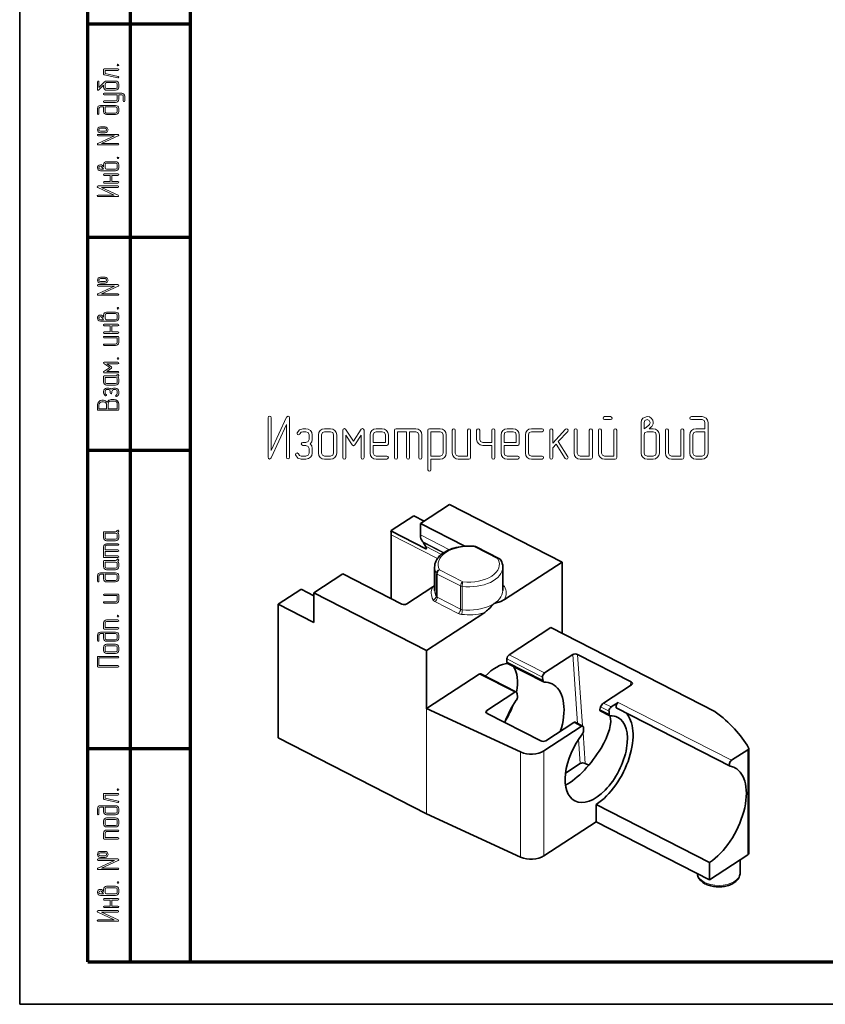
# Model space of a CAD drawing. Extents: x 0 to 420, y 0 to 297.
# Tile 1 of 15: x 0 to 95, y 0 to 115. Entities that reach past the tile are written whole.
import ezdxf

# ---------------------------------------------------------------- set-up
doc = ezdxf.new("R2010")
doc.units = 0

msp = doc.modelspace()

# ---------------------------------------------------------------- linework, layer by layer
at = {"color": 7, "lineweight": 35}
for p, q in [((0, 0), (0, 297)), ((81.56, 34.34), (62.31, 44.19)), ((0, 0), (420, 0))]:
    msp.add_line(p, q, dxfattribs=at)
at = {"color": 7, "lineweight": 70}
for p, q in [((20, 292), (20, 5)), ((8, 5), (8, 150)), ((13, 5), (13, 150)), ((20, 5), (415, 5))]:
    msp.add_line(p, q, dxfattribs=at)
at = {"color": 7, "lineweight": 70, "ltscale": 0.3}
for p, q in [((8, 115), (20, 115)), ((8, 90), (20, 90)), ((8, 65), (20, 65)), ((8, 30), (20, 30)), ((8, 5), (20, 5))]:
    msp.add_line(p, q, dxfattribs=at)
at = {"color": 7, "lineweight": 35, "ltscale": 0.101914}
for p, q in [((47.01, 56.41), (50.43, 58.63)), ((34.51, 48.26), (37.93, 50.49))]:
    msp.add_line(p, q, dxfattribs=at)
at = {"color": 7, "lineweight": 35, "ltscale": 0.370744}
for p, q in [((63.63, 51.88), (50.43, 58.63)), ((34.51, 48.26), (47.71, 41.51))]:
    msp.add_line(p, q, dxfattribs=at)
at = {"color": 7, "lineweight": 35, "ltscale": 0.079157}
msp.add_line((43.59, 55.57), (46.24, 57.3), dxfattribs=at)
at = {"color": 7, "lineweight": 35, "ltscale": 0.03372}
msp.add_line((46.24, 57.3), (47.44, 56.69), dxfattribs=at)
at = {"color": 7, "lineweight": 35, "ltscale": 0.001443}
for p, q in [((43.59, 55.57), (43.54, 55.54)), ((33.02, 48.69), (32.97, 48.66))]:
    msp.add_line(p, q, dxfattribs=at)
at = {"color": 7, "lineweight": 35, "ltscale": 0.117697}
for p, q in [((47.73, 53.4), (43.54, 55.54)), ((30.32, 46.93), (34.51, 44.79))]:
    msp.add_line(p, q, dxfattribs=at)
at = {"color": 7, "lineweight": 35, "ltscale": 0.033385}
msp.add_line((47.01, 56.41), (47.01, 55.07), dxfattribs=at)
at = {"color": 7, "lineweight": 35, "ltscale": 0.146344}
msp.add_line((47.01, 56.41), (52.23, 53.74), dxfattribs=at)
at = {"color": 7, "lineweight": 35, "ltscale": 0.187195}
msp.add_line((43.59, 55.08), (43.59, 47.59), dxfattribs=at)
at = {"color": 7, "lineweight": 13, "ltscale": 0.152703}
msp.add_line((43.59, 55.08), (49.02, 52.3), dxfattribs=at)
at = {"color": 7, "lineweight": 13, "ltscale": 0.095487}
msp.add_line((47.01, 55.07), (50.41, 53.33), dxfattribs=at)
at = {"color": 7, "lineweight": 13, "ltscale": 0.070221}
msp.add_line((47.27, 54.27), (49.77, 53), dxfattribs=at)
at = {"color": 7, "lineweight": 35, "ltscale": 0.010843}
msp.add_line((47.6, 53.75), (47.38, 54.12), dxfattribs=at)
at = {"color": 7, "lineweight": 13, "ltscale": 0.064821}
msp.add_line((47.38, 54.12), (49.69, 52.94), dxfattribs=at)
at = {"color": 7, "lineweight": 13, "ltscale": 0.052869}
msp.add_line((47.6, 53.75), (49.48, 52.78), dxfattribs=at)
at = {"color": 7, "lineweight": 13, "ltscale": 0.076936}
for p, q in [((53.37, 53.65), (56.11, 52.24)), ((51.99, 49.57), (49.25, 50.97)), ((51.73, 49.07), (48.99, 50.47)), ((51.73, 46.34), (48.99, 47.74)), ((51.46, 45.84), (48.72, 47.24))]:
    msp.add_line(p, q, dxfattribs=at)
at = {"color": 7, "lineweight": 35, "ltscale": 0.076936}
msp.add_line((53.55, 53.68), (56.29, 52.27), dxfattribs=at)
at = {"color": 7, "lineweight": 35, "ltscale": 0.068178}
for p, q in [((48.68, 48.55), (48.68, 51.28)), ((56.68, 48.55), (56.68, 51.28))]:
    msp.add_line(p, q, dxfattribs=at)
at = {"color": 7, "lineweight": 35, "ltscale": 0.201195}
for p, q in [((63.63, 51.88), (56.89, 47.49)), ((54.46, 45.9), (47.71, 41.51))]:
    msp.add_line(p, q, dxfattribs=at)
at = {"color": 7, "lineweight": 35, "ltscale": 0.209219}
msp.add_line((63.63, 43.51), (63.63, 51.88), dxfattribs=at)
at = {"color": 7, "lineweight": 35, "ltscale": 0.194199}
msp.add_line((37.93, 50.49), (44.84, 46.95), dxfattribs=at)
at = {"color": 7, "lineweight": 13, "ltscale": 0.068178}
for p, q in [((48.87, 47.84), (48.87, 50.57)), ((48.99, 47.74), (48.99, 50.47))]:
    msp.add_line(p, q, dxfattribs=at)
at = {"color": 7, "lineweight": 35, "ltscale": 0.079156}
msp.add_line((30.32, 46.93), (32.97, 48.66), dxfattribs=at)
at = {"color": 7, "lineweight": 35, "ltscale": 0.04184}
msp.add_line((34.51, 47.93), (33.02, 48.69), dxfattribs=at)
at = {"color": 7, "lineweight": 35, "ltscale": 0.091366}
msp.add_line((48.47, 48.97), (45.41, 46.97), dxfattribs=at)
at = {"color": 7, "lineweight": 13, "ltscale": 0.068177}
for p, q in [((51.73, 46.34), (51.73, 49.07)), ((51.92, 46.29), (51.92, 49.01))]:
    msp.add_line(p, q, dxfattribs=at)
at = {"color": 7, "lineweight": 35, "ltscale": 0.086957}
msp.add_line((34.51, 48.26), (34.51, 44.79), dxfattribs=at)
at = {"color": 7, "lineweight": 35, "ltscale": 0.391918}
msp.add_line((30.32, 31.25), (30.32, 46.93), dxfattribs=at)
at = {"color": 7, "lineweight": 35, "ltscale": 0.145549}
msp.add_line((62.31, 44.19), (57.43, 41.01), dxfattribs=at)
at = {"color": 7, "lineweight": 35, "ltscale": 0.170649}
msp.add_line((47.71, 34.68), (47.71, 41.51), dxfattribs=at)
at = {"color": 7, "lineweight": 13, "ltscale": 0.478875}
msp.add_line((47.71, 22.36), (47.71, 41.51), dxfattribs=at)
at = {"color": 7, "lineweight": 13, "ltscale": 0.117524}
msp.add_line((57.16, 40.51), (61.35, 38.37), dxfattribs=at)
at = {"color": 7, "lineweight": 35, "ltscale": 0.008698}
for p, q in [((57.16, 40.51), (57.16, 40.16)), ((69.14, 34.39), (69.14, 34.04)), ((66.16, 32.44), (66.16, 32.1))]:
    msp.add_line(p, q, dxfattribs=at)
at = {"color": 7, "lineweight": 13, "ltscale": 0.116856}
for p, q in [((57.43, 41.01), (61.59, 38.88)), ((58.08, 36.6), (53.92, 38.73))]:
    msp.add_line(p, q, dxfattribs=at)
at = {"color": 7, "lineweight": 35, "ltscale": 0.098055}
for p, q in [((61.59, 38.88), (64.88, 41.02)), ((71.79, 37.49), (68.5, 35.34)), ((54.79, 34.46), (58.08, 36.6)), ((65, 33.06), (61.71, 30.92))]:
    msp.add_line(p, q, dxfattribs=at)
at = {"color": 7, "lineweight": 13, "ltscale": 0.202258}
msp.add_line((65.44, 32.95), (64.88, 41.02), dxfattribs=at)
at = {"color": 7, "lineweight": 13, "ltscale": 0.210279}
msp.add_line((66.03, 32.65), (65.44, 41.04), dxfattribs=at)
at = {"color": 7, "lineweight": 35, "ltscale": 0.177063}
for p, q in [((65.44, 41.04), (71.75, 37.82)), ((61.13, 30.9), (54.83, 34.13))]:
    msp.add_line(p, q, dxfattribs=at)
at = {"color": 7, "lineweight": 13, "ltscale": 0.118236}
msp.add_line((57.16, 40.16), (61.37, 38.01), dxfattribs=at)
at = {"color": 7, "lineweight": 35, "ltscale": 0.118721}
msp.add_line((57.25, 39.98), (61.47, 37.82), dxfattribs=at)
at = {"color": 7, "lineweight": 35, "ltscale": 0.185127}
msp.add_line((53.92, 38.73), (47.71, 34.68), dxfattribs=at)
at = {"color": 7, "lineweight": 35, "ltscale": 0.117038}
msp.add_line((58.27, 36.62), (54.1, 38.75), dxfattribs=at)
at = {"color": 7, "lineweight": 35, "ltscale": 0.009044}
for p, q in [((61.35, 38.37), (61.37, 38.01)), ((58.37, 36.43), (58.39, 36.07))]:
    msp.add_line(p, q, dxfattribs=at)
at = {"color": 7, "lineweight": 13, "ltscale": 0.011451}
msp.add_line((71.62, 37.38), (71.75, 37.82), dxfattribs=at)
at = {"color": 7, "lineweight": 35, "ltscale": 0.303755}
for p, q in [((47.72, 34.68), (58.76, 29.6)), ((47.72, 22.35), (58.76, 17.27))]:
    msp.add_line(p, q, dxfattribs=at)
at = {"color": 7, "lineweight": 13, "ltscale": 0.308227}
for p, q in [((47.72, 22.35), (47.72, 34.68)), ((58.76, 17.27), (58.76, 29.6)), ((61.5, 17.41), (61.5, 29.74)), ((85.43, 29.87), (85.43, 17.54))]:
    msp.add_line(p, q, dxfattribs=at)
at = {"color": 7, "lineweight": 35, "ltscale": 0.0079}
msp.add_line((68.16, 34.89), (68.07, 34.58), dxfattribs=at)
at = {"color": 7, "lineweight": 13, "ltscale": 0.02747}
msp.add_line((68.16, 34.89), (69.14, 34.39), dxfattribs=at)
at = {"color": 7, "lineweight": 13, "ltscale": 0.025221}
for p, q in [((68.5, 35.34), (69.4, 34.88)), ((65.89, 32.6), (65, 33.06))]:
    msp.add_line(p, q, dxfattribs=at)
at = {"color": 7, "lineweight": 35, "ltscale": 0.024607}
msp.add_line((70.23, 35.42), (69.4, 34.88), dxfattribs=at)
at = {"color": 7, "lineweight": 35, "ltscale": 0.373266}
for p, q in [((70.04, 34.74), (83.34, 27.94)), ((67.65, 23.45), (80.94, 16.65)), ((67.65, 21.41), (80.94, 14.61))]:
    msp.add_line(p, q, dxfattribs=at)
at = {"color": 7, "lineweight": 13, "ltscale": 0.373266}
msp.add_line((70.23, 35.42), (83.52, 28.62), dxfattribs=at)
at = {"color": 7, "lineweight": 13, "ltscale": 0.008015}
msp.add_line((54.82, 34.14), (54.79, 34.46), dxfattribs=at)
at = {"color": 7, "lineweight": 13, "ltscale": 0.029866}
msp.add_line((68.07, 34.58), (69.14, 34.04), dxfattribs=at)
at = {"color": 7, "lineweight": 35, "ltscale": 0.031501}
msp.add_line((68.1, 34.43), (69.22, 33.85), dxfattribs=at)
at = {"color": 7, "lineweight": 35, "ltscale": 0.130975}
msp.add_line((61.5, 29.74), (65.89, 32.6), dxfattribs=at)
at = {"color": 7, "lineweight": 35, "ltscale": 0.025835}
msp.add_line((66.08, 32.63), (65.16, 33.1), dxfattribs=at)
at = {"color": 7, "lineweight": 35, "ltscale": 0.488221}
msp.add_line((30.32, 31.25), (47.71, 22.36), dxfattribs=at)
at = {"color": 7, "lineweight": 13, "ltscale": 0.089564}
msp.add_line((66.34, 28.25), (66.09, 31.83), dxfattribs=at)
at = {"color": 7, "lineweight": 13, "ltscale": 0.071869}
msp.add_line((65.77, 28.23), (65.57, 31.1), dxfattribs=at)
at = {"color": 7, "lineweight": 35, "ltscale": 0.057054}
msp.add_line((83.52, 28.62), (85.43, 29.87), dxfattribs=at)
at = {"color": 7, "lineweight": 35, "ltscale": 0.308227}
msp.add_line((85.53, 30.02), (85.53, 17.69), dxfattribs=at)
at = {"color": 7, "lineweight": 35, "ltscale": 0.051627}
msp.add_line((64.04, 27.11), (65.77, 28.23), dxfattribs=at)
at = {"color": 7, "lineweight": 35, "ltscale": 0.011806}
msp.add_line((66.34, 28.25), (66.76, 28.04), dxfattribs=at)
at = {"color": 7, "lineweight": 35, "ltscale": 0.051031}
for p, q in [((67.65, 21.41), (67.65, 23.45)), ((80.94, 14.61), (80.94, 16.65))]:
    msp.add_line(p, q, dxfattribs=at)
at = {"color": 7, "lineweight": 35, "ltscale": 0.183317}
msp.add_line((61.5, 17.41), (67.65, 21.41), dxfattribs=at)
at = {"color": 7, "lineweight": 35, "ltscale": 0.134003}
msp.add_line((80.94, 14.61), (85.43, 17.54), dxfattribs=at)
at = {"color": 7, "lineweight": 35, "ltscale": 0.038708}
msp.add_line((84.51, 15.39), (84.51, 16.94), dxfattribs=at)
at = {"color": 7, "lineweight": 13}
for points in [[(11.53, 109.73), (9.92, 109.73), (9.85, 109.71), (9.83, 109.64), (9.83, 109.11), (9.9, 109.02), (11.51, 108.66), (11.53, 108.66), (11.59, 108.69), (11.62, 108.75), (11.55, 108.84), (10.01, 109.18), (10.01, 109.55), (11.53, 109.55), (11.59, 109.58), (11.62, 109.64), (11.59, 109.71)], [(11.44, 110.18), (11.47, 110.11), (11.53, 110.09), (11.59, 110.11), (11.62, 110.18), (11.59, 110.25), (11.53, 110.27), (11.46, 110.24)], [(9.94, 108.2), (9.3, 107.54), (9.3, 108.21), (9.27, 108.28), (9.21, 108.3), (9.15, 108.28), (9.12, 108.21), (9.12, 107.32), (9.14, 107.25), (9.19, 107.22), (9.23, 107.23), (9.27, 107.26), (9.83, 107.83), (9.83, 107.59), (9.86, 107.45), (9.94, 107.33), (10.05, 107.25), (10.19, 107.23), (11.26, 107.23), (11.4, 107.26), (11.51, 107.34), (11.59, 107.45), (11.62, 107.59), (11.62, 107.94), (11.59, 108.08), (11.51, 108.2), (11.4, 108.27), (11.26, 108.3), (10.19, 108.3), (10.06, 108.28), (9.94, 108.2), (9.94, 108.2)], [(11.26, 108.12), (11.39, 108.07), (11.44, 107.94), (11.44, 107.59), (11.39, 107.46), (11.26, 107.41), (10.19, 107.41), (10.06, 107.46), (10.01, 107.59), (10.01, 107.94), (10.06, 108.07), (10.19, 108.12)], [(11.62, 106.69), (11.97, 106.69), (12.1, 106.64), (12.15, 106.52), (12.15, 105.98), (12.18, 105.91), (12.24, 105.89), (12.3, 105.92), (12.33, 105.98), (12.33, 106.52), (12.3, 106.65), (12.22, 106.77), (12.11, 106.84), (11.97, 106.87), (9.92, 106.87), (9.85, 106.84), (9.83, 106.78), (9.85, 106.72), (9.92, 106.69), (11.44, 106.69), (11.44, 106.16), (11.39, 106.04), (11.26, 105.98), (9.92, 105.98), (9.85, 105.95), (9.83, 105.89), (9.85, 105.83), (9.92, 105.8), (11.26, 105.8), (11.4, 105.83), (11.51, 105.91), (11.59, 106.02), (11.62, 106.16)], [(9.83, 105.26), (9.83, 104.73), (9.86, 104.59), (9.94, 104.48), (10.05, 104.4), (10.19, 104.37), (11.26, 104.37), (11.4, 104.4), (11.51, 104.48), (11.59, 104.59), (11.62, 104.73), (11.62, 105.09), (11.59, 105.22), (11.51, 105.34), (11.4, 105.41), (11.26, 105.44), (9.47, 105.44), (9.34, 105.41), (9.22, 105.34), (9.15, 105.22), (9.12, 105.09), (9.12, 104.46), (9.15, 104.4), (9.21, 104.37), (9.27, 104.4), (9.3, 104.46), (9.3, 105.09), (9.35, 105.21), (9.47, 105.26)], [(10.01, 105.26), (11.26, 105.26), (11.39, 105.21), (11.44, 105.09), (11.44, 104.73), (11.39, 104.6), (11.26, 104.55), (10.19, 104.55), (10.06, 104.6), (10.01, 104.73)], [(10.01, 102.94), (9.47, 102.94), (9.32, 102.91), (9.21, 102.83), (9.12, 102.59), (9.21, 102.34), (9.32, 102.25), (9.47, 102.23), (10.01, 102.23), (10.16, 102.26), (10.28, 102.34), (10.37, 102.59), (10.28, 102.83), (10.16, 102.91)], [(11.53, 102.05), (9.21, 102.05), (9.14, 102.02), (9.12, 101.96), (9.14, 101.9), (9.21, 101.87), (11.12, 101.87), (9.17, 100.97), (9.13, 100.93), (9.12, 100.89), (9.14, 100.83), (9.21, 100.8), (11.53, 100.8), (11.59, 100.83), (11.62, 100.89), (11.59, 100.96), (11.53, 100.98), (9.61, 100.98), (11.57, 101.88), (11.61, 101.92), (11.62, 101.96), (11.59, 102.02)], [(10.01, 102.76), (10.15, 102.71), (10.19, 102.59), (10.14, 102.46), (10.01, 102.41), (9.47, 102.41), (9.34, 102.46), (9.3, 102.59), (9.34, 102.71), (9.47, 102.76)], [(11.44, 99.29), (11.47, 99.22), (11.53, 99.2), (11.59, 99.22), (11.62, 99.29), (11.59, 99.35), (11.53, 99.38), (11.46, 99.35)], [(9.83, 98.24), (9.77, 98.32), (9.7, 98.4), (9.58, 98.47), (9.54, 98.48), (9.47, 98.48), (9.32, 98.45), (9.21, 98.37), (9.14, 98.25), (9.12, 98.12), (9.21, 97.88), (9.32, 97.79), (9.47, 97.77), (10.19, 97.77), (11.26, 97.77), (11.4, 97.79), (11.51, 97.87), (11.59, 97.99), (11.62, 98.13), (11.62, 98.48), (11.59, 98.62), (11.51, 98.74), (11.4, 98.81), (11.26, 98.84), (10.19, 98.84), (10.05, 98.81), (9.94, 98.73), (9.86, 98.62), (9.83, 98.48)], [(9.83, 97.95), (9.47, 97.95), (9.34, 98), (9.3, 98.12), (9.34, 98.25), (9.47, 98.3), (9.54, 98.29), (9.58, 98.26), (9.61, 98.24), (9.74, 98.08)], [(11.26, 98.66), (11.39, 98.61), (11.44, 98.48), (11.44, 98.13), (11.39, 98), (11.26, 97.95), (10.19, 97.95), (10.06, 98), (10.01, 98.13), (10.01, 98.48), (10.06, 98.61), (10.19, 98.66)], [(10.63, 97.23), (10.63, 96.52), (9.92, 96.52), (9.85, 96.49), (9.83, 96.43), (9.86, 96.37), (9.92, 96.34), (11.53, 96.34), (11.59, 96.37), (11.62, 96.43), (11.59, 96.49), (11.53, 96.52), (10.81, 96.52), (10.81, 97.23), (11.53, 97.23), (11.59, 97.26), (11.62, 97.32), (11.59, 97.38), (11.53, 97.41), (9.92, 97.41), (9.85, 97.38), (9.83, 97.32), (9.86, 97.26), (9.92, 97.23)], [(11.51, 95.99), (9.19, 95.99), (9.12, 95.96), (9.09, 95.9), (9.15, 95.82), (11.1, 94.91), (9.19, 94.91), (9.12, 94.88), (9.1, 94.82), (9.12, 94.76), (9.19, 94.74), (11.51, 94.74), (11.58, 94.76), (11.61, 94.82), (11.55, 94.9), (9.6, 95.81), (11.51, 95.81), (11.58, 95.84), (11.6, 95.9), (11.58, 95.96)], [(10.01, 85.3), (9.47, 85.3), (9.32, 85.27), (9.21, 85.19), (9.12, 84.95), (9.21, 84.7), (9.32, 84.62), (9.47, 84.59), (10.01, 84.59), (10.16, 84.62), (10.28, 84.7), (10.37, 84.95), (10.28, 85.19), (10.16, 85.27)], [(11.53, 84.42), (9.21, 84.42), (9.14, 84.39), (9.12, 84.32), (9.14, 84.26), (9.21, 84.24), (11.12, 84.24), (9.17, 83.33), (9.13, 83.3), (9.12, 83.25), (9.14, 83.19), (9.21, 83.17), (11.53, 83.17), (11.59, 83.19), (11.62, 83.25), (11.59, 83.32), (11.53, 83.34), (9.61, 83.34), (11.57, 84.24), (11.61, 84.28), (11.62, 84.32), (11.59, 84.39)], [(10.01, 85.12), (10.15, 85.07), (10.19, 84.95), (10.14, 84.82), (10.01, 84.77), (9.47, 84.77), (9.34, 84.82), (9.3, 84.95), (9.34, 85.07), (9.47, 85.12)], [(9.83, 80.6), (9.77, 80.68), (9.7, 80.76), (9.58, 80.83), (9.54, 80.84), (9.47, 80.84), (9.32, 80.82), (9.21, 80.73), (9.14, 80.62), (9.12, 80.49), (9.21, 80.24), (9.32, 80.16), (9.47, 80.13), (10.19, 80.13), (11.26, 80.13), (11.4, 80.16), (11.51, 80.24), (11.59, 80.35), (11.62, 80.49), (11.62, 80.84), (11.59, 80.98), (11.51, 81.1), (11.4, 81.17), (11.26, 81.2), (10.19, 81.2), (10.05, 81.17), (9.94, 81.1), (9.86, 80.98), (9.83, 80.84)], [(11.26, 81.02), (11.39, 80.97), (11.44, 80.84), (11.44, 80.49), (11.39, 80.36), (11.26, 80.31), (10.19, 80.31), (10.06, 80.36), (10.01, 80.49), (10.01, 80.84), (10.06, 80.97), (10.19, 81.02)], [(11.44, 81.65), (11.47, 81.58), (11.53, 81.56), (11.59, 81.58), (11.62, 81.65), (11.59, 81.72), (11.53, 81.74), (11.46, 81.71)], [(9.83, 80.31), (9.47, 80.31), (9.34, 80.36), (9.3, 80.49), (9.34, 80.61), (9.47, 80.67), (9.54, 80.65), (9.58, 80.62), (9.61, 80.6), (9.74, 80.45)], [(10.63, 79.59), (10.63, 78.88), (9.92, 78.88), (9.85, 78.85), (9.83, 78.79), (9.86, 78.73), (9.92, 78.7), (11.53, 78.7), (11.59, 78.73), (11.62, 78.79), (11.59, 78.86), (11.53, 78.88), (10.81, 78.88), (10.81, 79.59), (11.53, 79.59), (11.59, 79.62), (11.62, 79.68), (11.59, 79.75), (11.53, 79.77), (9.92, 79.77), (9.85, 79.74), (9.83, 79.68), (9.86, 79.62), (9.92, 79.59)], [(11.53, 78.34), (9.92, 78.34), (9.85, 78.32), (9.83, 78.25), (9.86, 78.19), (9.92, 78.17), (11.44, 78.17), (11.44, 77.63), (11.39, 77.5), (11.26, 77.45), (9.92, 77.45), (9.85, 77.42), (9.83, 77.36), (9.86, 77.3), (9.92, 77.27), (11.26, 77.27), (11.4, 77.3), (11.51, 77.38), (11.59, 77.49), (11.62, 77.63), (11.62, 78.25), (11.59, 78.32)], [(11.53, 75.31), (9.92, 75.31), (9.85, 75.29), (9.83, 75.23), (9.87, 75.15), (10.56, 74.69), (9.87, 74.23), (9.84, 74.19), (9.83, 74.16), (9.86, 74.09), (9.92, 74.06), (11.53, 74.06), (11.59, 74.09), (11.62, 74.15), (11.59, 74.22), (11.53, 74.24), (10.22, 74.24), (10.78, 74.61), (10.83, 74.69), (10.78, 74.76), (10.22, 75.14), (11.53, 75.14), (11.59, 75.16), (11.62, 75.22), (11.59, 75.29)], [(11.44, 75.76), (11.47, 75.69), (11.53, 75.67), (11.59, 75.69), (11.62, 75.76), (11.59, 75.83), (11.53, 75.85), (11.46, 75.82)], [(11.44, 73.83), (11.37, 73.74), (11.26, 73.71), (9.92, 73.71), (9.85, 73.68), (9.83, 73.61), (9.83, 72.99), (9.86, 72.85), (9.94, 72.74), (10.06, 72.66), (10.19, 72.64), (11.26, 72.64), (11.4, 72.66), (11.51, 72.74), (11.59, 72.85), (11.62, 72.99), (11.62, 73.35), (11.59, 73.49), (11.5, 73.61), (11.57, 73.69), (11.62, 73.77), (11.62, 73.8), (11.59, 73.87), (11.53, 73.89)], [(11.26, 73.53), (11.39, 73.48), (11.44, 73.35), (11.44, 72.99), (11.39, 72.87), (11.26, 72.81), (10.19, 72.81), (10.06, 72.87), (10.01, 72.99), (10.01, 73.53)], [(10.72, 72.16), (10.61, 72.25), (10.46, 72.28), (10.19, 72.28), (10.06, 72.25), (9.94, 72.16), (9.86, 72.04), (9.83, 71.9), (9.83, 71.73), (9.9, 71.52), (10.08, 71.39), (10.11, 71.38), (10.17, 71.41), (10.19, 71.47), (10.18, 71.52), (10.13, 71.55), (10.04, 71.62), (10.01, 71.73), (10.01, 71.9), (10.06, 72.04), (10.19, 72.1), (10.46, 72.1), (10.58, 72.04), (10.63, 71.9), (10.63, 71.73), (10.67, 71.66), (10.72, 71.63), (10.79, 71.66), (10.81, 71.73), (10.81, 71.9), (10.87, 72.04), (10.99, 72.1), (11.26, 72.1), (11.39, 72.04), (11.44, 71.9), (11.44, 71.63), (11.4, 71.53), (11.31, 71.46), (11.25, 71.38), (11.28, 71.32), (11.34, 71.29), (11.37, 71.29), (11.55, 71.43), (11.62, 71.63), (11.62, 71.9), (11.59, 72.05), (11.51, 72.17), (11.4, 72.25), (11.26, 72.28), (10.99, 72.28), (10.85, 72.24)], [(11.62, 69.78), (11.62, 70.41), (11.58, 70.6), (11.46, 70.77), (11.28, 70.9), (11.08, 70.94), (10.72, 70.94), (10.44, 70.86), (10.25, 70.65), (10.06, 70.8), (9.83, 70.85), (9.65, 70.85), (9.45, 70.81), (9.27, 70.69), (9.16, 70.52), (9.12, 70.32), (9.12, 69.78), (9.14, 69.71), (9.21, 69.69), (11.53, 69.69), (11.59, 69.71)], [(10.19, 69.87), (9.3, 69.87), (9.3, 70.32), (9.32, 70.45), (9.4, 70.57), (9.52, 70.65), (9.65, 70.67), (9.83, 70.67), (9.97, 70.65), (10.09, 70.57), (10.17, 70.45), (10.19, 70.32)], [(11.44, 69.87), (10.37, 69.87), (10.37, 70.41), (10.4, 70.54), (10.47, 70.66), (10.59, 70.74), (10.72, 70.76), (11.08, 70.76), (11.23, 70.74), (11.34, 70.66), (11.42, 70.54), (11.44, 70.41)], [(31.66, 64.17), (31.66, 68.81), (31.61, 68.95), (31.5, 69.01), (31.32, 68.88), (29.52, 64.98), (29.52, 68.81), (29.46, 68.94), (29.34, 68.98), (29.21, 68.94), (29.16, 68.81), (29.16, 64.17), (29.2, 64.02), (29.32, 63.96), (29.5, 64.09), (31.3, 68), (31.3, 64.17), (31.36, 64.03), (31.49, 63.99), (31.61, 64.03)], [(69.33, 68.6), (69.46, 68.65), (69.5, 68.77), (69.45, 68.89), (69.33, 68.95), (68.62, 68.95), (68.49, 68.89), (68.44, 68.77), (68.49, 68.65), (68.62, 68.6)], [(73.84, 67.52), (74.01, 67.65), (74.17, 67.79), (74.3, 68.02), (74.32, 68.11), (74.33, 68.24), (74.27, 68.54), (74.1, 68.77), (73.88, 68.9), (73.61, 68.95), (73.12, 68.77), (72.95, 68.54), (72.9, 68.24), (72.9, 66.81), (72.9, 64.67), (72.95, 64.39), (73.12, 64.17), (73.34, 64), (73.62, 63.95), (74.33, 63.95), (74.61, 64), (74.84, 64.17), (74.99, 64.39), (75.05, 64.67), (75.05, 66.81), (74.99, 67.08), (74.83, 67.32), (74.6, 67.47), (74.33, 67.52)], [(73.26, 67.52), (73.26, 68.24), (73.36, 68.5), (73.61, 68.6), (73.87, 68.5), (73.97, 68.24), (73.94, 68.11), (73.88, 68.02), (73.84, 67.97), (73.53, 67.71)], [(80.4, 67.52), (79.34, 67.52), (79.05, 67.47), (78.82, 67.32), (78.66, 67.08), (78.62, 66.81), (78.62, 64.67), (78.67, 64.39), (78.83, 64.17), (79.06, 64), (79.34, 63.95), (80.05, 63.95), (80.32, 64), (80.56, 64.17), (80.7, 64.39), (80.76, 64.67), (80.76, 68.24), (80.7, 68.51), (80.55, 68.74), (80.32, 68.89), (80.05, 68.95), (78.8, 68.95), (78.66, 68.89), (78.62, 68.77), (78.66, 68.65), (78.8, 68.6), (80.05, 68.6), (80.3, 68.49), (80.4, 68.24)], [(34.09, 65.74), (34.27, 65.97), (34.33, 66.27), (34.33, 66.81), (34.27, 67.07), (34.1, 67.31), (33.86, 67.47), (33.58, 67.52), (33.23, 67.52), (32.81, 67.39), (32.55, 67.03), (32.54, 66.97), (32.59, 66.85), (32.72, 66.8), (32.82, 66.83), (32.88, 66.92), (33.01, 67.1), (33.23, 67.16), (33.58, 67.16), (33.85, 67.06), (33.98, 66.81), (33.98, 66.27), (33.85, 66.02), (33.58, 65.92), (33.23, 65.92), (33.09, 65.85), (33.04, 65.74), (33.09, 65.61), (33.23, 65.56), (33.58, 65.56), (33.85, 65.45), (33.98, 65.2), (33.98, 64.67), (33.85, 64.41), (33.58, 64.31), (33.04, 64.31), (32.83, 64.38), (32.7, 64.56), (32.54, 64.68), (32.41, 64.63), (32.36, 64.51), (32.36, 64.44), (32.63, 64.08), (33.04, 63.95), (33.58, 63.95), (33.87, 64.01), (34.11, 64.17), (34.27, 64.39), (34.33, 64.67), (34.33, 65.2), (34.26, 65.5)], [(37.19, 64.67), (37.19, 66.81), (37.13, 67.08), (36.98, 67.32), (36.74, 67.47), (36.47, 67.52), (35.75, 67.52), (35.47, 67.47), (35.25, 67.31), (35.09, 67.07), (35.05, 66.81), (35.05, 64.67), (35.09, 64.38), (35.25, 64.16), (35.48, 64), (35.75, 63.95), (36.47, 63.95), (36.74, 64), (36.98, 64.16), (37.13, 64.38)], [(36.83, 64.67), (36.73, 64.41), (36.47, 64.31), (35.75, 64.31), (35.51, 64.41), (35.4, 64.67), (35.4, 66.81), (35.51, 67.06), (35.75, 67.16), (36.47, 67.16), (36.73, 67.06), (36.83, 66.81)], [(40.4, 64.13), (40.4, 67.35), (40.35, 67.48), (40.23, 67.53), (40.07, 67.45), (39.15, 66.07), (38.23, 67.45), (38.16, 67.51), (38.09, 67.53), (37.95, 67.47), (37.9, 67.35), (37.9, 64.13), (37.95, 64), (38.08, 63.95), (38.21, 64), (38.26, 64.13), (38.26, 66.75), (39, 65.63), (39.15, 65.53), (39.3, 65.63), (40.05, 66.75), (40.05, 64.13), (40.1, 64), (40.22, 63.95), (40.35, 64)], [(41.47, 65.56), (43.07, 65.56), (43.2, 65.61), (43.25, 65.74), (43.25, 66.81), (43.2, 67.08), (43.04, 67.32), (42.81, 67.47), (42.54, 67.52), (41.82, 67.52), (41.54, 67.47), (41.32, 67.31), (41.16, 67.07), (41.11, 66.81), (41.11, 64.67), (41.16, 64.38), (41.32, 64.16), (41.54, 64), (41.82, 63.95), (43.07, 63.95), (43.21, 64.01), (43.25, 64.13), (43.2, 64.26), (43.07, 64.31), (41.82, 64.31), (41.57, 64.41), (41.47, 64.67)], [(41.47, 65.92), (41.47, 66.81), (41.57, 67.06), (41.82, 67.16), (42.54, 67.16), (42.79, 67.06), (42.9, 66.81), (42.9, 65.92)], [(45.4, 67.16), (45.4, 64.13), (45.45, 64), (45.58, 63.95), (45.7, 64), (45.75, 64.13), (45.75, 67.16), (46.47, 67.16), (46.72, 67.06), (46.82, 66.81), (46.82, 64.13), (46.88, 64), (47, 63.95), (47.13, 64), (47.18, 64.13), (47.18, 66.81), (47.13, 67.08), (46.98, 67.32), (46.74, 67.47), (46.47, 67.52), (44.15, 67.52), (44.01, 67.48), (43.97, 67.35), (43.97, 64.13), (44.02, 64), (44.15, 63.95), (44.28, 64), (44.33, 64.13), (44.33, 67.16)], [(48.25, 63.95), (49.33, 63.95), (49.6, 64), (49.83, 64.16), (49.98, 64.39), (50.04, 64.67), (50.04, 66.81), (49.98, 67.08), (49.83, 67.32), (49.59, 67.47), (49.33, 67.52), (48.07, 67.52), (47.94, 67.48), (47.9, 67.35), (47.9, 62.7), (47.95, 62.57), (48.07, 62.53), (48.2, 62.57), (48.25, 62.7)], [(48.25, 64.3), (48.25, 67.16), (49.33, 67.16), (49.58, 67.06), (49.68, 66.81), (49.68, 64.67), (49.57, 64.41), (49.33, 64.3)], [(52.9, 64.13), (52.9, 67.35), (52.84, 67.48), (52.71, 67.52), (52.6, 67.47), (52.54, 67.35), (52.54, 64.31), (51.46, 64.31), (51.22, 64.41), (51.11, 64.67), (51.11, 67.35), (51.05, 67.48), (50.93, 67.52), (50.81, 67.47), (50.75, 67.35), (50.75, 64.67), (50.8, 64.38), (50.96, 64.16), (51.19, 64), (51.46, 63.95), (52.71, 63.95), (52.85, 64)], [(55.4, 65.92), (54.32, 65.92), (54.07, 66.02), (53.97, 66.27), (53.97, 67.35), (53.91, 67.48), (53.79, 67.52), (53.66, 67.47), (53.61, 67.35), (53.61, 66.27), (53.66, 65.99), (53.82, 65.77), (54.04, 65.61), (54.32, 65.56), (55.4, 65.56), (55.4, 64.13), (55.45, 64), (55.57, 63.95), (55.7, 64), (55.75, 64.13), (55.75, 67.35), (55.7, 67.48), (55.57, 67.52), (55.45, 67.47), (55.4, 67.35)], [(56.83, 65.56), (58.43, 65.56), (58.56, 65.61), (58.61, 65.74), (58.61, 66.81), (58.55, 67.08), (58.4, 67.32), (58.17, 67.47), (57.9, 67.52), (57.18, 67.52), (56.9, 67.47), (56.68, 67.31), (56.51, 67.07), (56.47, 66.81), (56.47, 64.67), (56.51, 64.38), (56.68, 64.16), (56.9, 64), (57.18, 63.95), (58.43, 63.95), (58.57, 64.01), (58.61, 64.13), (58.56, 64.26), (58.43, 64.31), (57.18, 64.31), (56.93, 64.41), (56.83, 64.67)], [(56.83, 65.92), (56.83, 66.81), (56.93, 67.06), (57.18, 67.16), (57.9, 67.16), (58.15, 67.06), (58.25, 66.81), (58.25, 65.92)], [(61.29, 63.95), (61.43, 64.01), (61.47, 64.13), (61.42, 64.26), (61.29, 64.31), (60.04, 64.31), (59.79, 64.41), (59.69, 64.67), (59.69, 66.81), (59.79, 67.06), (60.04, 67.16), (61.29, 67.16), (61.43, 67.22), (61.47, 67.35), (61.42, 67.47), (61.29, 67.52), (60.04, 67.52), (59.75, 67.47), (59.53, 67.31), (59.37, 67.07), (59.33, 66.81), (59.33, 64.67), (59.37, 64.38), (59.53, 64.16), (59.76, 64), (60.04, 63.95)], [(63.18, 66), (64.29, 67.21), (64.34, 67.33), (64.28, 67.45), (64.15, 67.51), (64.02, 67.45), (62.55, 65.82), (62.55, 67.35), (62.49, 67.48), (62.37, 67.52), (62.25, 67.47), (62.19, 67.35), (62.19, 64.13), (62.25, 64), (62.37, 63.95), (62.49, 64), (62.55, 64.13), (62.55, 65.29), (62.93, 65.72), (64, 64.03), (64.07, 63.97), (64.15, 63.95), (64.27, 64), (64.33, 64.13), (64.3, 64.23)], [(67.19, 64.13), (67.19, 67.35), (67.13, 67.48), (67, 67.52), (66.89, 67.47), (66.83, 67.35), (66.83, 64.31), (65.75, 64.31), (65.51, 64.41), (65.4, 64.67), (65.4, 67.35), (65.35, 67.48), (65.22, 67.52), (65.1, 67.47), (65.05, 67.35), (65.05, 64.67), (65.09, 64.38), (65.25, 64.16), (65.48, 64), (65.75, 63.95), (67, 63.95), (67.14, 64)], [(70.05, 64.13), (70.05, 67.35), (69.99, 67.48), (69.86, 67.52), (69.75, 67.47), (69.69, 67.35), (69.69, 64.31), (68.62, 64.31), (68.36, 64.41), (68.26, 64.67), (68.26, 67.35), (68.2, 67.48), (68.08, 67.52), (67.95, 67.47), (67.9, 67.35), (67.9, 64.67), (67.95, 64.39), (68.12, 64.17), (68.34, 64), (68.62, 63.95), (69.86, 63.95), (69.99, 64)], [(74.69, 64.67), (74.59, 64.41), (74.33, 64.31), (73.62, 64.31), (73.36, 64.41), (73.26, 64.67), (73.26, 66.81), (73.36, 67.06), (73.62, 67.16), (74.33, 67.16), (74.59, 67.06), (74.69, 66.81)], [(77.9, 64.13), (77.9, 67.35), (77.85, 67.48), (77.72, 67.52), (77.6, 67.47), (77.55, 67.35), (77.55, 64.31), (76.47, 64.31), (76.22, 64.41), (76.12, 64.67), (76.12, 67.35), (76.06, 67.48), (75.94, 67.52), (75.81, 67.47), (75.76, 67.35), (75.76, 64.67), (75.81, 64.38), (75.97, 64.16), (76.19, 64), (76.47, 63.95), (77.72, 63.95), (77.85, 64)], [(80.4, 67.16), (80.4, 64.67), (80.3, 64.41), (80.05, 64.31), (79.34, 64.31), (79.08, 64.41), (78.98, 64.67), (78.98, 66.81), (79.08, 67.06), (79.34, 67.16)], [(11.44, 55.56), (11.37, 55.48), (11.26, 55.44), (9.92, 55.44), (9.85, 55.42), (9.83, 55.35), (9.83, 54.73), (9.86, 54.59), (9.94, 54.48), (10.06, 54.4), (10.19, 54.37), (11.26, 54.37), (11.4, 54.4), (11.51, 54.48), (11.59, 54.59), (11.62, 54.73), (11.62, 55.09), (11.59, 55.23), (11.5, 55.35), (11.57, 55.43), (11.62, 55.51), (11.62, 55.54), (11.59, 55.6), (11.53, 55.63)], [(11.26, 55.26), (11.39, 55.21), (11.44, 55.09), (11.44, 54.73), (11.39, 54.6), (11.26, 54.55), (10.19, 54.55), (10.06, 54.6), (10.01, 54.73), (10.01, 55.26)], [(10.01, 53.12), (11.53, 53.12), (11.59, 53.15), (11.62, 53.21), (11.59, 53.28), (11.53, 53.3), (10.01, 53.3), (10.01, 53.66), (10.06, 53.78), (10.19, 53.84), (11.53, 53.84), (11.59, 53.87), (11.62, 53.93), (11.59, 53.99), (11.53, 54.01), (10.19, 54.01), (10.05, 53.99), (9.94, 53.91), (9.86, 53.8), (9.83, 53.66), (9.83, 52.5), (9.85, 52.43), (9.92, 52.41), (11.53, 52.41), (11.59, 52.44), (11.62, 52.5), (11.59, 52.56), (11.53, 52.59), (10.01, 52.59)], [(11.44, 52.17), (11.37, 52.09), (11.26, 52.05), (9.92, 52.05), (9.85, 52.03), (9.83, 51.96), (9.83, 51.34), (9.86, 51.19), (9.94, 51.08), (10.06, 51), (10.19, 50.98), (11.26, 50.98), (11.4, 51), (11.51, 51.08), (11.59, 51.2), (11.62, 51.34), (11.62, 51.69), (11.59, 51.84), (11.5, 51.96), (11.57, 52.03), (11.62, 52.12), (11.62, 52.15), (11.59, 52.21), (11.53, 52.24)], [(11.26, 51.87), (11.39, 51.82), (11.44, 51.69), (11.44, 51.34), (11.39, 51.21), (11.26, 51.16), (10.19, 51.16), (10.06, 51.21), (10.01, 51.34), (10.01, 51.87)], [(9.83, 50.44), (9.83, 49.91), (9.86, 49.77), (9.94, 49.65), (10.05, 49.57), (10.19, 49.55), (11.26, 49.55), (11.4, 49.58), (11.51, 49.66), (11.59, 49.77), (11.62, 49.91), (11.62, 50.26), (11.59, 50.4), (11.51, 50.52), (11.4, 50.59), (11.26, 50.62), (9.47, 50.62), (9.34, 50.59), (9.22, 50.52), (9.15, 50.4), (9.12, 50.26), (9.12, 49.64), (9.15, 49.57), (9.21, 49.55), (9.27, 49.57), (9.3, 49.64), (9.3, 50.26), (9.35, 50.39), (9.47, 50.44)], [(10.01, 50.44), (11.26, 50.44), (11.39, 50.39), (11.44, 50.26), (11.44, 49.91), (11.39, 49.78), (11.26, 49.73), (10.19, 49.73), (10.06, 49.78), (10.01, 49.91)], [(11.53, 48.12), (9.92, 48.12), (9.85, 48.09), (9.83, 48.03), (9.86, 47.97), (9.92, 47.94), (11.44, 47.94), (11.44, 47.41), (11.39, 47.28), (11.26, 47.23), (9.92, 47.23), (9.85, 47.2), (9.83, 47.14), (9.86, 47.08), (9.92, 47.05), (11.26, 47.05), (11.4, 47.07), (11.51, 47.15), (11.59, 47.27), (11.62, 47.41), (11.62, 48.03), (11.59, 48.1)], [(11.53, 45.09), (10.19, 45.09), (10.05, 45.06), (9.94, 44.98), (9.86, 44.87), (9.83, 44.73), (9.83, 44.11), (9.85, 44.04), (9.92, 44.02), (11.53, 44.02), (11.59, 44.04), (11.62, 44.11), (11.59, 44.17), (11.53, 44.2), (10.01, 44.2), (10.01, 44.73), (10.06, 44.86), (10.19, 44.91), (11.53, 44.91), (11.59, 44.94), (11.62, 45), (11.59, 45.06)], [(11.44, 45.54), (11.47, 45.47), (11.53, 45.45), (11.59, 45.47), (11.62, 45.54), (11.59, 45.6), (11.53, 45.63), (11.46, 45.6)], [(9.83, 43.48), (9.83, 42.95), (9.86, 42.81), (9.94, 42.69), (10.05, 42.61), (10.19, 42.59), (11.26, 42.59), (11.4, 42.62), (11.51, 42.7), (11.59, 42.81), (11.62, 42.95), (11.62, 43.3), (11.59, 43.44), (11.51, 43.56), (11.4, 43.63), (11.26, 43.66), (9.47, 43.66), (9.34, 43.63), (9.22, 43.55), (9.15, 43.44), (9.12, 43.3), (9.12, 42.68), (9.15, 42.61), (9.21, 42.59), (9.27, 42.61), (9.3, 42.68), (9.3, 43.3), (9.35, 43.43), (9.47, 43.48)], [(10.01, 43.48), (11.26, 43.48), (11.39, 43.43), (11.44, 43.3), (11.44, 42.95), (11.39, 42.82), (11.26, 42.77), (10.19, 42.77), (10.06, 42.82), (10.01, 42.95)], [(11.26, 42.23), (10.19, 42.23), (10.05, 42.2), (9.94, 42.13), (9.86, 42.01), (9.83, 41.87), (9.83, 41.51), (9.86, 41.37), (9.94, 41.26), (10.06, 41.18), (10.19, 41.16), (11.26, 41.16), (11.4, 41.18), (11.51, 41.26), (11.59, 41.38), (11.62, 41.51), (11.62, 41.87), (11.59, 42.01), (11.51, 42.13), (11.4, 42.2)], [(11.26, 42.05), (11.39, 42), (11.44, 41.87), (11.44, 41.51), (11.39, 41.39), (11.26, 41.34), (10.19, 41.34), (10.06, 41.39), (10.01, 41.51), (10.01, 41.87), (10.06, 42), (10.19, 42.05)], [(11.53, 40.81), (9.21, 40.81), (9.14, 40.78), (9.12, 40.72), (9.12, 39.64), (9.14, 39.58), (9.21, 39.56), (11.53, 39.56), (11.59, 39.58), (11.62, 39.64), (11.59, 39.71), (11.53, 39.74), (9.3, 39.74), (9.3, 40.63), (11.53, 40.63), (11.59, 40.66), (11.62, 40.72), (11.59, 40.78)], [(11.53, 24.73), (9.92, 24.73), (9.85, 24.71), (9.83, 24.64), (9.83, 24.11), (9.9, 24.02), (11.51, 23.66), (11.53, 23.66), (11.59, 23.69), (11.62, 23.75), (11.55, 23.84), (10.01, 24.18), (10.01, 24.55), (11.53, 24.55), (11.59, 24.58), (11.62, 24.64), (11.59, 24.71)], [(11.44, 25.18), (11.47, 25.11), (11.53, 25.09), (11.59, 25.11), (11.62, 25.18), (11.59, 25.25), (11.53, 25.27), (11.46, 25.24)], [(9.83, 23.12), (9.83, 22.59), (9.86, 22.45), (9.94, 22.33), (10.05, 22.25), (10.19, 22.23), (11.26, 22.23), (11.4, 22.26), (11.51, 22.34), (11.59, 22.45), (11.62, 22.59), (11.62, 22.94), (11.59, 23.08), (11.51, 23.2), (11.4, 23.27), (11.26, 23.3), (9.47, 23.3), (9.34, 23.27), (9.22, 23.2), (9.15, 23.08), (9.12, 22.94), (9.12, 22.32), (9.15, 22.25), (9.21, 22.23), (9.27, 22.25), (9.3, 22.32), (9.3, 22.94), (9.35, 23.07), (9.47, 23.12)], [(10.01, 23.12), (11.26, 23.12), (11.39, 23.07), (11.44, 22.94), (11.44, 22.59), (11.39, 22.46), (11.26, 22.41), (10.19, 22.41), (10.06, 22.46), (10.01, 22.59)], [(11.26, 21.87), (10.19, 21.87), (10.05, 21.84), (9.94, 21.77), (9.86, 21.65), (9.83, 21.51), (9.83, 21.16), (9.86, 21.01), (9.94, 20.9), (10.06, 20.82), (10.19, 20.8), (11.26, 20.8), (11.4, 20.82), (11.51, 20.9), (11.59, 21.02), (11.62, 21.16), (11.62, 21.51), (11.59, 21.65), (11.51, 21.77), (11.4, 21.84)], [(11.26, 21.69), (11.39, 21.64), (11.44, 21.51), (11.44, 21.16), (11.39, 21.03), (11.26, 20.98), (10.19, 20.98), (10.06, 21.03), (10.01, 21.16), (10.01, 21.51), (10.06, 21.64), (10.19, 21.69)], [(11.53, 20.44), (10.19, 20.44), (10.05, 20.41), (9.94, 20.34), (9.86, 20.22), (9.83, 20.09), (9.83, 19.46), (9.85, 19.4), (9.92, 19.37), (11.53, 19.37), (11.59, 19.4), (11.62, 19.46), (11.59, 19.53), (11.53, 19.55), (10.01, 19.55), (10.01, 20.09), (10.06, 20.21), (10.19, 20.26), (11.53, 20.26), (11.59, 20.29), (11.62, 20.35), (11.59, 20.42)], [(10.01, 17.94), (9.47, 17.94), (9.32, 17.91), (9.21, 17.83), (9.12, 17.59), (9.21, 17.34), (9.32, 17.25), (9.47, 17.23), (10.01, 17.23), (10.16, 17.26), (10.28, 17.34), (10.37, 17.59), (10.28, 17.83), (10.16, 17.91)], [(10.01, 17.76), (10.15, 17.71), (10.19, 17.59), (10.14, 17.46), (10.01, 17.41), (9.47, 17.41), (9.34, 17.46), (9.3, 17.59), (9.34, 17.71), (9.47, 17.76)], [(11.53, 17.05), (9.21, 17.05), (9.14, 17.02), (9.12, 16.96), (9.14, 16.9), (9.21, 16.87), (11.12, 16.87), (9.17, 15.97), (9.13, 15.93), (9.12, 15.89), (9.14, 15.83), (9.21, 15.8), (11.53, 15.8), (11.59, 15.83), (11.62, 15.89), (11.59, 15.96), (11.53, 15.98), (9.61, 15.98), (11.57, 16.88), (11.61, 16.92), (11.62, 16.96), (11.59, 17.02)], [(11.44, 14.29), (11.47, 14.22), (11.53, 14.2), (11.59, 14.22), (11.62, 14.29), (11.59, 14.35), (11.53, 14.38), (11.46, 14.35)], [(9.83, 13.24), (9.77, 13.32), (9.7, 13.4), (9.58, 13.47), (9.54, 13.48), (9.47, 13.48), (9.32, 13.45), (9.21, 13.37), (9.14, 13.25), (9.12, 13.12), (9.21, 12.88), (9.32, 12.79), (9.47, 12.77), (10.19, 12.77), (11.26, 12.77), (11.4, 12.79), (11.51, 12.87), (11.59, 12.99), (11.62, 13.13), (11.62, 13.48), (11.59, 13.62), (11.51, 13.74), (11.4, 13.81), (11.26, 13.84), (10.19, 13.84), (10.05, 13.81), (9.94, 13.73), (9.86, 13.62), (9.83, 13.48)], [(9.83, 12.95), (9.47, 12.95), (9.34, 13), (9.3, 13.12), (9.34, 13.25), (9.47, 13.3), (9.54, 13.29), (9.58, 13.26), (9.61, 13.24), (9.74, 13.08)], [(11.26, 13.66), (11.39, 13.61), (11.44, 13.48), (11.44, 13.13), (11.39, 13), (11.26, 12.95), (10.19, 12.95), (10.06, 13), (10.01, 13.13), (10.01, 13.48), (10.06, 13.61), (10.19, 13.66)], [(10.63, 12.23), (10.63, 11.52), (9.92, 11.52), (9.85, 11.49), (9.83, 11.43), (9.86, 11.37), (9.92, 11.34), (11.53, 11.34), (11.59, 11.37), (11.62, 11.43), (11.59, 11.49), (11.53, 11.52), (10.81, 11.52), (10.81, 12.23), (11.53, 12.23), (11.59, 12.26), (11.62, 12.32), (11.59, 12.38), (11.53, 12.41), (9.92, 12.41), (9.85, 12.38), (9.83, 12.32), (9.86, 12.26), (9.92, 12.23)], [(11.51, 10.99), (9.19, 10.99), (9.12, 10.96), (9.09, 10.9), (9.15, 10.82), (11.1, 9.91), (9.19, 9.91), (9.12, 9.88), (9.1, 9.82), (9.12, 9.76), (9.19, 9.74), (11.51, 9.74), (11.58, 9.76), (11.61, 9.82), (11.55, 9.9), (9.6, 10.81), (11.51, 10.81), (11.58, 10.84), (11.6, 10.9), (11.58, 10.96)]]:
    msp.add_lwpolyline(points, close=True, dxfattribs=at)
at = {"color": 7, "lineweight": 35}
for points in [[(48.68, 51.28), (48.69, 51.42), (48.7, 51.56), (48.72, 51.66), (48.75, 51.75), (48.78, 51.84), (48.82, 51.93), (48.86, 52.02), (48.9, 52.11), (48.95, 52.19), (49.01, 52.28), (49.08, 52.37), (49.17, 52.48), (49.27, 52.59), (49.34, 52.66), (49.42, 52.73), (49.5, 52.8), (49.68, 52.93), (49.86, 53.05), (50.06, 53.17), (50.27, 53.27), (50.49, 53.36), (50.72, 53.45), (50.95, 53.52), (51.2, 53.59), (51.45, 53.64), (51.7, 53.68), (51.96, 53.72), (52.22, 53.74), (52.49, 53.76), (52.75, 53.76), (53.02, 53.75), (53.28, 53.73), (53.41, 53.72)], [(56.89, 47.49), (56.74, 47.4), (56.6, 47.33), (56.46, 47.26), (56.33, 47.21), (56.2, 47.17), (56.03, 47.12), (55.92, 47.09), (55.67, 47.02)], [(54.46, 45.9), (54.56, 45.97), (54.65, 46.04), (54.77, 46.14), (54.89, 46.24), (55.02, 46.36), (55.15, 46.48), (55.32, 46.65), (55.67, 47.02)], [(83.8, 14.25), (83.68, 14.18), (83.55, 14.11), (83.42, 14.05), (83.28, 13.99), (83.14, 13.94), (82.99, 13.9), (82.84, 13.87), (82.68, 13.83), (82.53, 13.81), (82.37, 13.79), (82.21, 13.78), (82.05, 13.78), (81.88, 13.78), (81.72, 13.79), (81.56, 13.8), (81.41, 13.82), (81.25, 13.85), (81.1, 13.88), (80.95, 13.92), (80.8, 13.97), (80.66, 14.02), (80.53, 14.08), (80.4, 14.15), (80.27, 14.22), (80.16, 14.3), (80.05, 14.38), (79.94, 14.47), (79.84, 14.57), (79.75, 14.68), (79.69, 14.77), (79.63, 14.89), (79.58, 15.01), (79.56, 15.08), (79.54, 15.14), (79.52, 15.25), (79.51, 15.34)], [(84.51, 15.39), (84.51, 15.31), (84.49, 15.18), (84.46, 15.06), (84.41, 14.93), (84.36, 14.82), (84.3, 14.73), (84.24, 14.65), (84.21, 14.6), (84.12, 14.51), (84.02, 14.41), (83.91, 14.33), (83.8, 14.25)]]:
    msp.add_lwpolyline(points, dxfattribs=at)
for centre, radius, start, end in [((53.37, 53.32), 0.401, 62.9205, 83.5706), ((56.1, 51.91), 0.405, 29.426, 62.7234), ((54.98, 51.27), 1.7, 0.456, 29.8848), ((46.91, 51.34), 2.84, 303.3834, 308.6206), ((61.54, 37.94), 0.143, 243.1937, 271.1355), ((61.58, 35.84), 1.96, 63.2047, 91.1398), ((71.69, 37.67), 0.209, 299.7655, 340.7998), ((58.2, 36.45), 0.188, 68.2257, 129.1361), ((57.76, 36.05), 0.637, 323.252, 1.5013), ((65.67, 30.27), 9.17, 143.8733, 162.3302), ((69.06, 34.57), 0.956, 125.425, 160.4006), ((54.88, 34.29), 0.186, 116.7193, 178.3092), ((54.77, 34.88), 9.12, 341.8706, 344.3709)]:
    msp.add_arc(centre, radius, start, end, dxfattribs=at)
for centre, major_axis, ratio, start_param, end_param in [((41.93, 54), (1.14, 2.23), 0.541517, 5.469408, 5.711563), ((48.34, 55.94), (-0.91, -1.78), 0.541517, 5.469408, 6.101853), ((46.2, 52.61), (-0.91, -1.78), 0.541517, 2.798518, 2.96026), ((46.12, 51.86), (-1.14, -2.23), 0.541517, 2.56997, 2.798518), ((45.11, 47.12), (0.4, 0), 0.57735, 3.987276, 5.558072), ((57.43, 40.68), (0.182, 0.356), 0.541517, 0.757019, 2.327816), ((65.18, 40.87), (-0.401, 0.001), 0.577126, 3.990399, 5.561195), ((55.67, 34.89), (2.51, 4.9), 0.541517, 0.302563, 1.052058), ((57.43, 40.34), (0.182, 0.356), 0.541517, 2.327816, 3.141652), ((54.75, 35.36), (-2.51, -4.9), 0.541517, 2.089095, 2.839356), ((53.92, 38.4), (0.182, 0.356), 0.541517, 6.283145, 7.040205), ((61.61, 38.54), (-0.156, -0.369), 0.585296, 3.855323, 5.426119), ((61.64, 38.18), (-0.156, -0.369), 0.585296, 5.426119, 6.239912), ((60.2, 32.57), (2.14, 5.08), 0.585296, 4.926119, 6.239858), ((71.48, 37.64), (0.408, -0.012), 0.574284, 6.141262, 7.162892), ((58.1, 36.26), (0.156, 0.369), 0.585296, 5.426119, 6.23991), ((47.97, 34.86), (0.4, 0), 0.57735, 4.013462, 4.039636), ((54.75, 35.36), (-2.51, -4.9), 0.541517, 1.442517, 1.784874), ((69.4, 34.56), (-0.182, -0.356), 0.541517, 3.898612, 5.469408), ((70.23, 35.1), (-0.182, -0.356), 0.541517, 3.898612, 6.283147), ((55.09, 34.3), (-0.401, 0.001), 0.577126, 0.042067, 0.848806), ((67.65, 28.76), (-2.51, -4.9), 0.541517, 6.283162, 9.424777), ((67.65, 28.76), (-2.96, -5.79), 0.541517, 0.757019, 2.978788), ((68.34, 34.75), (0.25, 0.32), 0.37531, 2.399483, 3.213232), ((65.53, 29.84), (-3.43, -4.41), 0.375305, 1.899734, 2.912756), ((69.4, 34.21), (-0.182, -0.356), 0.541517, 5.469408, 6.283244), ((69.4, 34.21), (-0.182, -0.356), 0.541517, 0.000059, 0.292152), ((67.65, 28.76), (-2.51, -4.9), 0.541517, 3.141592, 3.433745), ((81.29, 34.17), (0.4, 0), 0.57735, 0.664344, 0.845683), ((62.71, 25.77), (24, 0), 0.57735, 0.317558, 0.664344), ((64.92, 32.77), (-0.25, -0.32), 0.37531, 3.213194, 3.970279), ((65.89, 32.27), (-0.182, -0.356), 0.541517, 3.141552, 3.898612), ((65.89, 32.27), (-0.182, -0.356), 0.541517, 2.327816, 3.141552), ((67.65, 28.76), (-2.51, -4.9), 0.541517, 4.363479, 6.283162), ((65.89, 31.92), (-0.182, -0.356), 0.541517, 1.221886, 2.327816), ((61.4, 31.08), (0.408, -0.012), 0.574284, 4.021299, 5.592096), ((65.53, 29.85), (-3.43, -4.41), 0.375324, 0.722869, 1.8994), ((85.13, 30.02), (0.4, 0), 0.57735, 6.283139, 6.600743), ((60.01, 30.5), (2, 0), 0.57735, 4.039636, 5.558072), ((85.13, 30.02), (0.4, 0), 0.57735, 5.558072, 6.283139), ((66.07, 28.08), (-0.401, 0.001), 0.577126, 3.990399, 5.561195), ((80.94, 21.96), (-2.96, -5.79), 0.541517, 0.757019, 3.141561), ((83.52, 28.29), (-0.182, -0.356), 0.541517, 3.898612, 6.283147), ((83.52, 28.29), (-0.182, -0.356), 0.541517, 6.283147, 6.441536), ((80.94, 21.96), (-2.96, -5.79), 0.541517, 3.141561, 3.299944), ((47.97, 22.53), (0.4, 0), 0.57735, 3.987276, 4.039636), ((60.01, 18.18), (2, 0), 0.57735, 4.039636, 5.558072), ((85.13, 17.69), (0.4, 0), 0.57735, 5.558072, 6.283139)]:
    msp.add_ellipse(centre, major_axis=major_axis, ratio=ratio, start_param=start_param, end_param=end_param, dxfattribs=at)
at = {"color": 7, "lineweight": 13}
for centre, major_axis, ratio, start_param, end_param in [((52.68, 51.61), (3.6, 0), 0.57735, 1.379028, 3.45393), ((53.37, 53.32), (0.045, 0.398), 0.15562, 0.000004, 0.624228), ((53.37, 53.32), (0.182, 0.356), 0.541517, 6.283145, 7.040205), ((52.68, 51.61), (3.6, 0), 0.57735, 4.520621, 6.595523), ((56.11, 51.92), (0.182, 0.356), 0.541517, 6.283145, 7.040205), ((56.11, 51.92), (0.349, 0.195), 0.776993, 0.000005, 1.160852), ((52.68, 51.28), (4, 0), 0.57735, 3.141552, 3.45393), ((49.25, 50.64), (-0.349, -0.195), 0.776993, 4.302444, 5.873241), ((49.25, 50.64), (-0.182, -0.356), 0.541517, 3.898612, 5.469408), ((52.68, 51.28), (4, 0), 0.57735, 4.520621, 6.283144), ((49.25, 50.64), (0.4, 0), 0.57735, 3.45393, 3.987276), ((52.68, 48.23), (4.4, 0), 0.57735, 2.846179, 3.45393), ((52.68, 48.55), (4, 0), 0.57735, 3.141552, 3.45393), ((51.99, 49.24), (-0.182, -0.356), 0.541517, 3.898612, 5.469408), ((51.99, 49.24), (0.4, 0), 0.57735, 3.987276, 4.520621), ((51.99, 49.24), (-0.045, -0.398), 0.15562, 3.76582, 5.336617), ((52.68, 48.55), (4, 0), 0.57735, 4.520621, 6.283144), ((56.11, 48.86), (0.8, 0), 0.57735, 0.312337, 0.770397), ((56.87, 49.33), (0.349, 0.195), 0.776993, 3.787378, 4.302445), ((52.68, 48.23), (4.4, 0), 0.57735, 5.987772, 6.595523), ((48.49, 47.77), (-0.349, -0.195), 0.776993, 1.160852, 2.731648), ((49.25, 47.59), (0.8, 0), 0.57735, 3.45393, 3.987276), ((48.72, 47.57), (-0.182, -0.356), 0.541517, 0.757019, 2.327816), ((49.25, 47.91), (0.4, 0), 0.57735, 3.45393, 3.987276), ((51.46, 46.17), (-0.182, -0.356), 0.541517, 0.757019, 2.327816), ((51.99, 46.51), (0.4, 0), 0.57735, 3.987276, 4.520621), ((51.84, 46.06), (-0.045, -0.398), 0.15562, 0.624228, 2.195024), ((51.99, 46.19), (0.8, 0), 0.57735, 3.987276, 4.52062), ((52.68, 48.23), (4.4, 0), 0.57735, 4.520621, 5.128372), ((82.01, 15.39), (2.5, 0), 0.57735, 3.174549, 6.28322)]:
    msp.add_ellipse(centre, major_axis=major_axis, ratio=ratio, start_param=start_param, end_param=end_param, dxfattribs=at)

doc.saveas('drawing.dxf')
